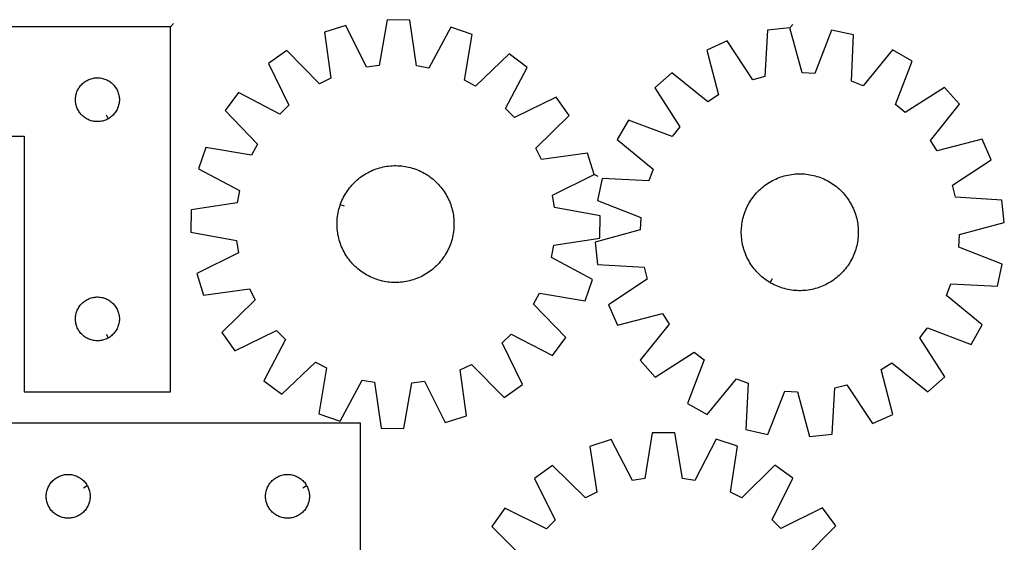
# Model space of a CAD drawing. Header units: millimetres. Extents: x 7 to 1493, y 8 to 2993.
# Tile 6 of 6: x 820 to 1493, y 2636 to 2993. Entities that reach past the tile are written whole.
import ezdxf

# ---------------------------------------------------------------- set-up
doc = ezdxf.new("R2010")
doc.units = ezdxf.units.MM
doc.layers.add('CUT', color=7, linetype='CONTINUOUS', true_color=0x000000)
doc.layers.add('LEADIN', color=1, linetype='CONTINUOUS', true_color=0xff0000)

msp = doc.modelspace()

# ---------------------------------------------------------------- linework, layer by layer
at = {"layer": 'CUT'}
for points in [[(1212.996034, 2887.476287), (1208.457668, 2902.177776), (1176.990166, 2897.845218), (1173.210518, 2905.541556), (1195.877486, 2927.794271), (1187.018234, 2940.373786), (1158.429695, 2926.529286), (1152.456736, 2932.680963), (1167.137837, 2960.849031), (1154.824903, 2970.075201), (1131.913773, 2948.073954), (1124.332179, 2952.078802), (1129.590324, 2983.404935), (1115.028985, 2988.374639), (1100.037964, 2960.370281), (1091.589874, 2961.836276), (1086.910359, 2993.254056), (1071.52598, 2993.480824), (1065.922494, 2962.214617), (1057.434866, 2960.998257), (1043.275755, 2989.432292), (1028.574266, 2984.893926), (1032.906824, 2953.426424), (1025.210485, 2949.646776), (1002.95777, 2972.313744), (990.378255, 2963.454492), (1004.222756, 2934.865953), (998.071078, 2928.892994), (969.903011, 2943.574095), (960.67684, 2931.261162), (982.678087, 2908.350031), (978.67324, 2900.768437), (947.347106, 2906.026582), (942.377402, 2891.465243), (970.38176, 2876.474222), (968.915765, 2868.026132), (937.497985, 2863.346617), (937.271218, 2847.962238), (968.537425, 2842.358753), (969.753784, 2833.871124), (941.31975, 2819.712013), (945.858115, 2805.010524), (977.325617, 2809.343082), (981.105266, 2801.646743), (958.438298, 2779.394029), (967.29755, 2766.814514), (995.886089, 2780.659014), (1001.859047, 2774.507337), (987.177947, 2746.339269), (999.49088, 2737.113099), (1022.40201, 2759.114345), (1029.983604, 2755.109498), (1024.725459, 2723.783364), (1039.286798, 2718.813661), (1054.277819, 2746.818018), (1062.725909, 2745.352024), (1067.405424, 2713.934244), (1082.789803, 2713.707476), (1088.393289, 2744.973683), (1096.880917, 2746.190043), (1111.040028, 2717.756008), (1125.741517, 2722.294373), (1121.40896, 2753.761876), (1129.105298, 2757.541524), (1151.358013, 2734.874556), (1163.937528, 2743.733808), (1150.093027, 2772.322347), (1156.244705, 2778.295306), (1184.412773, 2763.614205), (1193.638943, 2775.927138), (1171.637696, 2798.838269), (1175.642543, 2806.419863), (1206.968677, 2801.161718), (1211.938381, 2815.723057), (1183.934023, 2830.714077), (1185.400018, 2839.162168), (1216.817798, 2843.841682), (1217.044566, 2859.226062), (1185.778359, 2864.829547), (1184.561999, 2873.317176)], [(923.32471, 2988.69634), (623.32471, 2988.69634), (623.32471, 2913.69634), (823.32471, 2913.69634), (823.32471, 2738.69634), (923.32471, 2738.69634)], [(1346.922685, 2987.838221), (1331.618145, 2986.25657), (1329.725564, 2954.548639), (1321.439535, 2952.34385), (1304.038924, 2978.918152), (1289.972199, 2972.684549), (1297.970537, 2941.943675), (1290.771372, 2937.286273), (1266.010497, 2957.182851), (1254.558536, 2946.907486), (1271.66486, 2920.142799), (1266.257263, 2913.488682), (1236.559891, 2924.759921), (1228.843691, 2911.448618), (1253.383515, 2891.280033), (1250.29682, 2883.280553), (1218.569936, 2884.823145), (1215.344813, 2869.778906), (1244.916008, 2858.180665), (1244.452362, 2849.618866), (1213.801615, 2841.281812), (1215.383267, 2825.977273), (1247.091198, 2824.084692), (1249.295986, 2815.798662), (1222.721685, 2798.398052), (1228.955287, 2784.331327), (1259.696161, 2792.329665), (1264.353563, 2785.1305), (1244.456985, 2760.369625), (1254.732351, 2748.917663), (1281.497037, 2766.023987), (1288.151154, 2760.616391), (1276.879915, 2730.919018), (1290.191219, 2723.202819), (1310.359803, 2747.742642), (1318.359284, 2744.655948), (1316.816691, 2712.929064), (1331.86093, 2709.703941), (1343.459172, 2739.275136), (1352.020971, 2738.81149), (1360.358024, 2708.160743), (1375.662564, 2709.742394), (1377.555145, 2741.450325), (1385.841174, 2743.655114), (1403.241785, 2717.080812), (1417.30851, 2723.314415), (1409.310172, 2754.055289), (1416.509337, 2758.712691), (1441.270212, 2738.816113), (1452.722173, 2749.091478), (1435.615849, 2775.856165), (1441.023446, 2782.510282), (1470.720818, 2771.239043), (1478.437018, 2784.550346), (1453.897194, 2804.718931), (1456.983889, 2812.718411), (1488.710772, 2811.175819), (1491.935895, 2826.220058), (1462.364701, 2837.818299), (1462.828346, 2846.380098), (1493.479093, 2854.717152), (1491.897442, 2870.021691), (1460.189511, 2871.914272), (1457.984723, 2880.200302), (1484.559024, 2897.600912), (1478.325422, 2911.667637), (1447.584548, 2903.669299), (1442.927145, 2910.868464), (1462.823723, 2935.629339), (1452.548358, 2947.081301), (1425.783672, 2929.974977), (1419.129555, 2935.382573), (1430.400794, 2965.079945), (1417.08949, 2972.796145), (1396.920906, 2948.256322), (1388.921425, 2951.343016), (1390.464018, 2983.0699), (1375.419779, 2986.295023), (1363.821537, 2956.723828), (1355.259738, 2957.187474)], [(880.710482, 2925.646389), (880.374361, 2925.456158), (879.683426, 2925.110806), (878.975629, 2924.80148), (878.252846, 2924.529001), (877.516995, 2924.294092), (876.770026, 2924.097374), (876.013922, 2923.939371), (875.250686, 2923.8205), (874.482342, 2923.741077), (873.710929, 2923.701313), (872.938492, 2923.701313), (872.167078, 2923.741077), (871.398735, 2923.8205), (870.635499, 2923.939371), (869.879394, 2924.097374), (869.132426, 2924.294092), (868.396574, 2924.529001), (867.673792, 2924.80148), (866.965994, 2925.110806), (866.275059, 2925.456158), (865.602818, 2925.83662), (864.951054, 2926.251185), (864.321496, 2926.698751), (863.715813, 2927.178133), (863.13561, 2927.688059), (862.582427, 2928.227178), (862.057731, 2928.794058), (861.562913, 2929.387198), (861.099285, 2930.005023), (860.668077, 2930.645897), (860.270432, 2931.308119), (859.907404, 2931.989933), (859.579957, 2932.689531), (859.288958, 2933.405059), (859.03518, 2934.134617), (858.819294, 2934.876273), (858.641875, 2935.628059), (858.503392, 2936.387981), (858.404212, 2937.154025), (858.344599, 2937.924159), (858.32471, 2938.69634), (858.344599, 2939.468521), (858.404212, 2940.238655), (858.503392, 2941.004699), (858.641875, 2941.764621), (858.819294, 2942.516407), (859.03518, 2943.258062), (859.288958, 2943.987621), (859.579957, 2944.703148), (859.907404, 2945.402747), (860.270432, 2946.084561), (860.668077, 2946.746783), (861.099285, 2947.387656), (861.562913, 2948.005482), (862.057731, 2948.598622), (862.582427, 2949.165502), (863.13561, 2949.70462), (863.715813, 2950.214547), (864.321496, 2950.693929), (864.951054, 2951.141495), (865.602818, 2951.556059), (866.275059, 2951.936522), (866.965994, 2952.281874), (867.673792, 2952.591199), (868.396574, 2952.863678), (869.132426, 2953.098588), (869.879394, 2953.295305), (870.635499, 2953.453309), (871.398735, 2953.57218), (872.167078, 2953.651603), (872.938492, 2953.691367), (873.710929, 2953.691367), (874.482342, 2953.651603), (875.250686, 2953.57218), (876.013922, 2953.453309), (876.770026, 2953.295305), (877.516995, 2953.098588), (878.252846, 2952.863678), (878.975629, 2952.591199), (879.683426, 2952.281874), (880.374361, 2951.936522), (881.046602, 2951.556059), (881.698366, 2951.141495), (882.327924, 2950.693929), (882.933608, 2950.214547), (883.51381, 2949.70462), (884.066993, 2949.165502), (884.591689, 2948.598622), (885.086507, 2948.005482), (885.550135, 2947.387656), (885.981344, 2946.746783), (886.378989, 2946.084561), (886.742016, 2945.402747), (887.069464, 2944.703148), (887.360463, 2943.987621), (887.614241, 2943.258062), (887.830126, 2942.516407), (888.007546, 2941.764621), (888.146029, 2941.004699), (888.245208, 2940.238655), (888.304822, 2939.468521), (888.32471, 2938.69634), (888.304822, 2937.924159), (888.245208, 2937.154025), (888.146029, 2936.387981), (888.007546, 2935.628059), (887.830126, 2934.876273), (887.614241, 2934.134617), (887.360463, 2933.405059), (887.069464, 2932.689531), (886.742016, 2931.989933), (886.378989, 2931.308119), (885.981344, 2930.645897), (885.550135, 2930.005023), (885.086507, 2929.387198), (884.591689, 2928.794058), (884.066993, 2928.227178), (883.51381, 2927.688059), (882.933608, 2927.178133), (882.327924, 2926.698751), (881.698366, 2926.251185), (881.046602, 2925.83662)], [(1039.409239, 2866.809462), (1039.616842, 2867.402465), (1040.069096, 2868.574845), (1040.557952, 2869.73244), (1041.082928, 2870.874109), (1041.643505, 2871.998724), (1042.239131, 2873.105176), (1042.869217, 2874.192373), (1043.533143, 2875.259243), (1044.230251, 2876.304731), (1044.959856, 2877.327807), (1045.721236, 2878.327461), (1046.51364, 2879.302706), (1047.336286, 2880.252579), (1048.188363, 2881.176144), (1049.069029, 2882.072489), (1049.977415, 2882.940729), (1050.912626, 2883.780008), (1051.873737, 2884.589497), (1052.8598, 2885.368397), (1053.869843, 2886.11594), (1054.902869, 2886.831387), (1055.957857, 2887.514034), (1057.033767, 2888.163206), (1058.129538, 2888.778262), (1059.244087, 2889.358596), (1060.376314, 2889.903634), (1061.525103, 2890.41284), (1062.68932, 2890.88571), (1063.867816, 2891.321778), (1065.059427, 2891.720613), (1066.262978, 2892.081821), (1067.477281, 2892.405048), (1068.701138, 2892.689972), (1069.93334, 2892.936314), (1071.172672, 2893.143829), (1072.417911, 2893.312314), (1073.667828, 2893.441602), (1074.921188, 2893.531565), (1076.176757, 2893.582115), (1077.433293, 2893.593202), (1078.689558, 2893.564814), (1079.944311, 2893.49698), (1081.196314, 2893.389767), (1082.444332, 2893.24328), (1083.687133, 2893.057665), (1084.92349, 2892.833104), (1086.152183, 2892.569818), (1087.372001, 2892.268068), (1088.581738, 2891.928152), (1089.780201, 2891.550405), (1090.966207, 2891.1352), (1092.138586, 2890.682946), (1093.296182, 2890.19409), (1094.43785, 2889.669114), (1095.562466, 2889.108536), (1096.668918, 2888.512911), (1097.756115, 2887.882824), (1098.822985, 2887.218899), (1099.868473, 2886.52179), (1100.891549, 2885.792186), (1101.891202, 2885.030806), (1102.866447, 2884.238402), (1103.816321, 2883.415755), (1104.739886, 2882.563679), (1105.636231, 2881.683012), (1106.504471, 2880.774626), (1107.343749, 2879.839416), (1108.153238, 2878.878305), (1108.932138, 2877.892241), (1109.679681, 2876.882198), (1110.395129, 2875.849173), (1111.077776, 2874.794185), (1111.726947, 2873.718274), (1112.342004, 2872.622504), (1112.922337, 2871.507955), (1113.467376, 2870.375727), (1113.976582, 2869.226938), (1114.449452, 2868.062721), (1114.885519, 2866.884226), (1115.284354, 2865.692614), (1115.645563, 2864.489063), (1115.968789, 2863.27476), (1116.253714, 2862.050904), (1116.500055, 2860.818701), (1116.707571, 2859.579369), (1116.876056, 2858.334131), (1117.005344, 2857.084214), (1117.095307, 2855.830853), (1117.145857, 2854.575285), (1117.156944, 2853.318748), (1117.128556, 2852.062484), (1117.060722, 2850.807731), (1116.953509, 2849.555727), (1116.807022, 2848.30771), (1116.621407, 2847.064909), (1116.396845, 2845.828552), (1116.13356, 2844.599858), (1115.83181, 2843.380041), (1115.491894, 2842.170304), (1115.114147, 2840.971841), (1114.698941, 2839.785834), (1114.246687, 2838.613455), (1113.757831, 2837.45586), (1113.232856, 2836.314191), (1112.672278, 2835.189576), (1112.076652, 2834.083123), (1111.446566, 2832.995926), (1110.782641, 2831.929057), (1110.085532, 2830.883568), (1109.355927, 2829.860493), (1108.594547, 2828.860839), (1107.802143, 2827.885594), (1106.979497, 2826.935721), (1106.12742, 2826.012156), (1105.246754, 2825.115811), (1104.338368, 2824.247571), (1103.403158, 2823.408292), (1102.442046, 2822.598803), (1101.455983, 2821.819903), (1100.44594, 2821.07236), (1099.412915, 2820.356912), (1098.357926, 2819.674266), (1097.282016, 2819.025094), (1096.186246, 2818.410038), (1095.071697, 2817.829704), (1093.939469, 2817.284665), (1092.79068, 2816.77546), (1091.626463, 2816.30259), (1090.447967, 2815.866522), (1089.256356, 2815.467687), (1088.052805, 2815.106478), (1086.838502, 2814.783252), (1085.614646, 2814.498328), (1084.382443, 2814.251986), (1083.143111, 2814.04447), (1081.897872, 2813.875985), (1080.647956, 2813.746698), (1079.394595, 2813.656734), (1078.139027, 2813.606184), (1076.88249, 2813.595098), (1075.626225, 2813.623486), (1074.371472, 2813.69132), (1073.119469, 2813.798533), (1071.871451, 2813.945019), (1070.62865, 2814.130635), (1069.392293, 2814.355196), (1068.1636, 2814.618482), (1066.943783, 2814.920231), (1065.734046, 2815.260147), (1064.535582, 2815.637895), (1063.349576, 2816.0531), (1062.177197, 2816.505354), (1061.019602, 2816.99421), (1059.877933, 2817.519186), (1058.753318, 2818.079763), (1057.646865, 2818.675389), (1056.559668, 2819.305476), (1055.492799, 2819.969401), (1054.44731, 2820.66651), (1053.424234, 2821.396114), (1052.424581, 2822.157494), (1051.449336, 2822.949898), (1050.499462, 2823.772545), (1049.575897, 2824.624621), (1048.679553, 2825.505287), (1047.811312, 2826.413674), (1046.972034, 2827.348884), (1046.162545, 2828.309995), (1045.383645, 2829.296059), (1044.636102, 2830.306102), (1043.920654, 2831.339127), (1043.238008, 2832.394115), (1042.588836, 2833.470025), (1041.97378, 2834.565796), (1041.393446, 2835.680345), (1040.848407, 2836.812573), (1040.339202, 2837.961362), (1039.866332, 2839.125579), (1039.430264, 2840.304074), (1039.031429, 2841.495685), (1038.67022, 2842.699236), (1038.346994, 2843.913539), (1038.062069, 2845.137396), (1037.815728, 2846.369598), (1037.608212, 2847.60893), (1037.439727, 2848.854169), (1037.310439, 2850.104086), (1037.220476, 2851.357447), (1037.169926, 2852.613015), (1037.15884, 2853.869551), (1037.187227, 2855.125816), (1037.255061, 2856.380569), (1037.362274, 2857.632572), (1037.508761, 2858.88059), (1037.694377, 2860.123391), (1037.918938, 2861.359748), (1038.182223, 2862.588442), (1038.483973, 2863.808259), (1038.823889, 2865.017996), (1039.201636, 2866.216459)], [(1333.31144, 2813.556188), (1332.770361, 2813.875541), (1331.7088, 2814.547921), (1330.668883, 2815.253314), (1329.651636, 2815.991024), (1328.658063, 2816.760322), (1327.689145, 2817.560449), (1326.745837, 2818.390616), (1325.829071, 2819.250004), (1324.939751, 2820.137763), (1324.078755, 2821.053019), (1323.246933, 2821.994868), (1322.445106, 2822.96238), (1321.674065, 2823.954601), (1320.93457, 2824.970551), (1320.227352, 2826.009228), (1319.553109, 2827.069606), (1318.912506, 2828.15064), (1318.306175, 2829.251262), (1317.734714, 2830.370387), (1317.198688, 2831.506909), (1316.698626, 2832.659708), (1316.23502, 2833.827645), (1315.808329, 2835.009568), (1315.418974, 2836.20431), (1315.067339, 2837.410693), (1314.75377, 2838.627525), (1314.478578, 2839.853607), (1314.242034, 2841.087728), (1314.044371, 2842.328669), (1313.885785, 2843.575207), (1313.766432, 2844.826112), (1313.686429, 2846.080148), (1313.645856, 2847.336078), (1313.644753, 2848.592663), (1313.683121, 2849.848662), (1313.760921, 2851.102837), (1313.878078, 2852.353949), (1314.034475, 2853.600764), (1314.229959, 2854.84205), (1314.464336, 2856.076584), (1314.737375, 2857.303147), (1315.048806, 2858.520529), (1315.398323, 2859.727527), (1315.78558, 2860.922951), (1316.210195, 2862.105621), (1316.671749, 2863.274371), (1317.169787, 2864.428045), (1317.703816, 2865.565507), (1318.273311, 2866.685633), (1318.877709, 2867.787318), (1319.516413, 2868.869475), (1320.188793, 2869.931036), (1320.894186, 2870.970953), (1321.631896, 2871.9882), (1322.401194, 2872.981773), (1323.201322, 2873.950692), (1324.031489, 2874.893999), (1324.890876, 2875.810765), (1325.778636, 2876.700085), (1326.693891, 2877.561081), (1327.63574, 2878.392903), (1328.603252, 2879.19473), (1329.595473, 2879.965772), (1330.611423, 2880.705266), (1331.6501, 2881.412484), (1332.710479, 2882.086727), (1333.791513, 2882.727331), (1334.892135, 2883.333662), (1336.011259, 2883.905122), (1337.147782, 2884.441148), (1338.30058, 2884.941211), (1339.468517, 2885.404816), (1340.65044, 2885.831507), (1341.845182, 2886.220862), (1343.051565, 2886.572498), (1344.268398, 2886.886066), (1345.494479, 2887.161258), (1346.7286, 2887.397802), (1347.969542, 2887.595465), (1349.21608, 2887.754051), (1350.466984, 2887.873405), (1351.72102, 2887.953407), (1352.97695, 2887.99398), (1354.233535, 2887.995083), (1355.489535, 2887.956716), (1356.743709, 2887.878915), (1357.994821, 2887.761758), (1359.241636, 2887.605361), (1360.482923, 2887.409877), (1361.717457, 2887.1755), (1362.94402, 2886.902461), (1364.161401, 2886.59103), (1365.368399, 2886.241513), (1366.563824, 2885.854256), (1367.746494, 2885.429641), (1368.915243, 2884.968087), (1370.068918, 2884.47005), (1371.206379, 2883.93602), (1372.326506, 2883.366525), (1373.428191, 2882.762128), (1374.510348, 2882.123423), (1375.571909, 2881.451043), (1376.611826, 2880.74565), (1377.629073, 2880.00794), (1378.622646, 2879.238642), (1379.591564, 2878.438515), (1380.534872, 2877.608348), (1381.451638, 2876.74896), (1382.340958, 2875.861201), (1383.201953, 2874.945945), (1384.033775, 2874.004096), (1384.835603, 2873.036584), (1385.606644, 2872.044363), (1386.346139, 2871.028413), (1387.053357, 2869.989736), (1387.7276, 2868.929358), (1388.368203, 2867.848324), (1388.974534, 2866.747702), (1389.545995, 2865.628577), (1390.082021, 2864.492055), (1390.582083, 2863.339256), (1391.045689, 2862.171319), (1391.47238, 2860.989396), (1391.861735, 2859.794654), (1392.21337, 2858.588271), (1392.526939, 2857.371439), (1392.802131, 2856.145357), (1393.038675, 2854.911236), (1393.236338, 2853.670295), (1393.394924, 2852.423757), (1393.514277, 2851.172852), (1393.59428, 2849.918816), (1393.634853, 2848.662886), (1393.635956, 2847.406301), (1393.597588, 2846.150302), (1393.519788, 2844.896127), (1393.402631, 2843.645015), (1393.246233, 2842.3982), (1393.05075, 2841.156914), (1392.816373, 2839.92238), (1392.543334, 2838.695817), (1392.231902, 2837.478435), (1391.882386, 2836.271437), (1391.495129, 2835.076013), (1391.070514, 2833.893343), (1390.60896, 2832.724593), (1390.110922, 2831.570919), (1389.576892, 2830.433457), (1389.007398, 2829.313331), (1388.403, 2828.211646), (1387.764296, 2827.129489), (1387.091915, 2826.067928), (1386.386522, 2825.028011), (1385.648813, 2824.010764), (1384.879515, 2823.017191), (1384.079387, 2822.048272), (1383.24922, 2821.104965), (1382.389833, 2820.188198), (1381.502073, 2819.298879), (1380.586817, 2818.437883), (1379.644969, 2817.606061), (1378.677457, 2816.804234), (1377.685236, 2816.033192), (1376.669286, 2815.293698), (1375.630609, 2814.58648), (1374.57023, 2813.912237), (1373.489196, 2813.271633), (1372.388574, 2812.665302), (1371.269449, 2812.093842), (1370.132927, 2811.557816), (1368.980129, 2811.057753), (1367.812192, 2810.594148), (1366.630269, 2810.167457), (1365.435526, 2809.778102), (1364.229144, 2809.426466), (1363.012311, 2809.112898), (1361.786229, 2808.837706), (1360.552109, 2808.601162), (1359.311167, 2808.403499), (1358.064629, 2808.244912), (1356.813725, 2808.125559), (1355.559689, 2808.045557), (1354.303758, 2808.004984), (1353.047174, 2808.003881), (1351.791174, 2808.042248), (1350.536999, 2808.120049), (1349.285887, 2808.237206), (1348.039073, 2808.393603), (1346.797786, 2808.589087), (1345.563252, 2808.823464), (1344.336689, 2809.096502), (1343.119308, 2809.407934), (1341.912309, 2809.757451), (1340.716885, 2810.144708), (1339.534215, 2810.569323), (1338.365466, 2811.030877), (1337.211791, 2811.528914), (1336.074329, 2812.062944), (1334.954203, 2812.632439), (1333.852518, 2813.236836)], [(880.710482, 2775.646389), (880.374361, 2775.456158), (879.683426, 2775.110806), (878.975629, 2774.80148), (878.252846, 2774.529001), (877.516995, 2774.294092), (876.770026, 2774.097374), (876.013922, 2773.939371), (875.250686, 2773.8205), (874.482342, 2773.741077), (873.710929, 2773.701313), (872.938492, 2773.701313), (872.167078, 2773.741077), (871.398735, 2773.8205), (870.635499, 2773.939371), (869.879394, 2774.097374), (869.132426, 2774.294092), (868.396574, 2774.529001), (867.673792, 2774.80148), (866.965994, 2775.110806), (866.275059, 2775.456158), (865.602818, 2775.83662), (864.951054, 2776.251185), (864.321496, 2776.698751), (863.715813, 2777.178133), (863.13561, 2777.688059), (862.582427, 2778.227178), (862.057731, 2778.794058), (861.562913, 2779.387198), (861.099285, 2780.005023), (860.668077, 2780.645897), (860.270432, 2781.308119), (859.907404, 2781.989933), (859.579957, 2782.689531), (859.288958, 2783.405059), (859.03518, 2784.134617), (858.819294, 2784.876273), (858.641875, 2785.628059), (858.503392, 2786.387981), (858.404212, 2787.154025), (858.344599, 2787.924159), (858.32471, 2788.69634), (858.344599, 2789.468521), (858.404212, 2790.238655), (858.503392, 2791.004699), (858.641875, 2791.764621), (858.819294, 2792.516407), (859.03518, 2793.258062), (859.288958, 2793.987621), (859.579957, 2794.703148), (859.907404, 2795.402747), (860.270432, 2796.084561), (860.668077, 2796.746783), (861.099285, 2797.387656), (861.562913, 2798.005482), (862.057731, 2798.598622), (862.582427, 2799.165502), (863.13561, 2799.70462), (863.715813, 2800.214547), (864.321496, 2800.693929), (864.951054, 2801.141495), (865.602818, 2801.556059), (866.275059, 2801.936522), (866.965994, 2802.281874), (867.673792, 2802.591199), (868.396574, 2802.863678), (869.132426, 2803.098588), (869.879394, 2803.295305), (870.635499, 2803.453309), (871.398735, 2803.57218), (872.167078, 2803.651603), (872.938492, 2803.691367), (873.710929, 2803.691367), (874.482342, 2803.651603), (875.250686, 2803.57218), (876.013922, 2803.453309), (876.770026, 2803.295305), (877.516995, 2803.098588), (878.252846, 2802.863678), (878.975629, 2802.591199), (879.683426, 2802.281874), (880.374361, 2801.936522), (881.046602, 2801.556059), (881.698366, 2801.141495), (882.327924, 2800.693929), (882.933608, 2800.214547), (883.51381, 2799.70462), (884.066993, 2799.165502), (884.591689, 2798.598622), (885.086507, 2798.005482), (885.550135, 2797.387656), (885.981344, 2796.746783), (886.378989, 2796.084561), (886.742016, 2795.402747), (887.069464, 2794.703148), (887.360463, 2793.987621), (887.614241, 2793.258062), (887.830126, 2792.516407), (888.007546, 2791.764621), (888.146029, 2791.004699), (888.245208, 2790.238655), (888.304822, 2789.468521), (888.32471, 2788.69634), (888.304822, 2787.924159), (888.245208, 2787.154025), (888.146029, 2786.387981), (888.007546, 2785.628059), (887.830126, 2784.876273), (887.614241, 2784.134617), (887.360463, 2783.405059), (887.069464, 2782.689531), (886.742016, 2781.989933), (886.378989, 2781.308119), (885.981344, 2780.645897), (885.550135, 2780.005023), (885.086507, 2779.387198), (884.591689, 2778.794058), (884.066993, 2778.227178), (883.51381, 2777.688059), (882.933608, 2777.178133), (882.327924, 2776.698751), (881.698366, 2776.251185), (881.046602, 2775.83662)], [(803.312933, 2717.284485), (803.312933, 2417.284485), (878.312933, 2417.284485), (878.312933, 2617.284485), (1053.312933, 2617.284485), (1053.312933, 2717.284485)], [(866.362884, 2674.670256), (866.553115, 2674.334136), (866.898467, 2673.643201), (867.207792, 2672.935403), (867.480271, 2672.212621), (867.715181, 2671.476769), (867.911898, 2670.729801), (868.069902, 2669.973696), (868.188773, 2669.21046), (868.268196, 2668.442117), (868.30796, 2667.670704), (868.30796, 2666.898266), (868.268196, 2666.126853), (868.188773, 2665.35851), (868.069902, 2664.595273), (867.911898, 2663.839169), (867.715181, 2663.0922), (867.480271, 2662.356349), (867.207792, 2661.633566), (866.898467, 2660.925769), (866.553115, 2660.234834), (866.172652, 2659.562593), (865.758088, 2658.910829), (865.310521, 2658.281271), (864.83114, 2657.675587), (864.321213, 2657.095385), (863.782095, 2656.542202), (863.215215, 2656.017506), (862.622075, 2655.522688), (862.004249, 2655.05906), (861.363376, 2654.627851), (860.701154, 2654.230206), (860.01934, 2653.867179), (859.319741, 2653.539731), (858.604214, 2653.248733), (857.874655, 2652.994954), (857.133, 2652.779069), (856.381214, 2652.60165), (855.621291, 2652.463166), (854.855248, 2652.363987), (854.085114, 2652.304373), (853.312933, 2652.284485), (852.540751, 2652.304373), (851.770618, 2652.363987), (851.004574, 2652.463166), (850.244652, 2652.60165), (849.492866, 2652.779069), (848.75121, 2652.994954), (848.021652, 2653.248733), (847.306124, 2653.539731), (846.606526, 2653.867179), (845.924712, 2654.230206), (845.26249, 2654.627851), (844.621616, 2655.05906), (844.003791, 2655.522688), (843.410651, 2656.017506), (842.84377, 2656.542202), (842.304652, 2657.095385), (841.794726, 2657.675587), (841.315344, 2658.281271), (840.867778, 2658.910829), (840.453213, 2659.562593), (840.072751, 2660.234834), (839.727399, 2660.925769), (839.418073, 2661.633566), (839.145594, 2662.356349), (838.910685, 2663.0922), (838.713967, 2663.839169), (838.555964, 2664.595273), (838.437093, 2665.35851), (838.35767, 2666.126853), (838.317906, 2666.898266), (838.317906, 2667.670704), (838.35767, 2668.442117), (838.437093, 2669.21046), (838.555964, 2669.973696), (838.713967, 2670.729801), (838.910685, 2671.476769), (839.145594, 2672.212621), (839.418073, 2672.935403), (839.727399, 2673.643201), (840.072751, 2674.334136), (840.453213, 2675.006377), (840.867778, 2675.658141), (841.315344, 2676.287699), (841.794726, 2676.893383), (842.304652, 2677.473585), (842.84377, 2678.026768), (843.410651, 2678.551464), (844.003791, 2679.046282), (844.621616, 2679.50991), (845.26249, 2679.941118), (845.924712, 2680.338763), (846.606526, 2680.701791), (847.306124, 2681.029238), (848.021652, 2681.320237), (848.75121, 2681.574016), (849.492866, 2681.789901), (850.244652, 2681.96732), (851.004574, 2682.105803), (851.770618, 2682.204983), (852.540751, 2682.264596), (853.312933, 2682.284485), (854.085114, 2682.264596), (854.855248, 2682.204983), (855.621291, 2682.105803), (856.381214, 2681.96732), (857.133, 2681.789901), (857.874655, 2681.574016), (858.604214, 2681.320237), (859.319741, 2681.029238), (860.01934, 2680.701791), (860.701154, 2680.338763), (861.363376, 2679.941118), (862.004249, 2679.50991), (862.622075, 2679.046282), (863.215215, 2678.551464), (863.782095, 2678.026768), (864.321213, 2677.473585), (864.83114, 2676.893383), (865.310521, 2676.287699), (865.758088, 2675.658141), (866.172652, 2675.006377)], [(1016.362884, 2674.670256), (1016.553115, 2674.334136), (1016.898467, 2673.643201), (1017.207792, 2672.935403), (1017.480271, 2672.212621), (1017.715181, 2671.476769), (1017.911898, 2670.729801), (1018.069902, 2669.973696), (1018.188773, 2669.21046), (1018.268196, 2668.442117), (1018.30796, 2667.670704), (1018.30796, 2666.898266), (1018.268196, 2666.126853), (1018.188773, 2665.35851), (1018.069902, 2664.595273), (1017.911898, 2663.839169), (1017.715181, 2663.0922), (1017.480271, 2662.356349), (1017.207792, 2661.633566), (1016.898467, 2660.925769), (1016.553115, 2660.234834), (1016.172652, 2659.562593), (1015.758088, 2658.910829), (1015.310521, 2658.281271), (1014.83114, 2657.675587), (1014.321213, 2657.095385), (1013.782095, 2656.542202), (1013.215215, 2656.017506), (1012.622075, 2655.522688), (1012.004249, 2655.05906), (1011.363376, 2654.627851), (1010.701154, 2654.230206), (1010.01934, 2653.867179), (1009.319741, 2653.539731), (1008.604214, 2653.248733), (1007.874655, 2652.994954), (1007.133, 2652.779069), (1006.381214, 2652.60165), (1005.621291, 2652.463166), (1004.855248, 2652.363987), (1004.085114, 2652.304373), (1003.312933, 2652.284485), (1002.540751, 2652.304373), (1001.770618, 2652.363987), (1001.004574, 2652.463166), (1000.244652, 2652.60165), (999.492866, 2652.779069), (998.75121, 2652.994954), (998.021652, 2653.248733), (997.306124, 2653.539731), (996.606526, 2653.867179), (995.924712, 2654.230206), (995.26249, 2654.627851), (994.621616, 2655.05906), (994.003791, 2655.522688), (993.410651, 2656.017506), (992.84377, 2656.542202), (992.304652, 2657.095385), (991.794726, 2657.675587), (991.315344, 2658.281271), (990.867778, 2658.910829), (990.453213, 2659.562593), (990.072751, 2660.234834), (989.727399, 2660.925769), (989.418073, 2661.633566), (989.145594, 2662.356349), (988.910685, 2663.0922), (988.713967, 2663.839169), (988.555964, 2664.595273), (988.437093, 2665.35851), (988.35767, 2666.126853), (988.317906, 2666.898266), (988.317906, 2667.670704), (988.35767, 2668.442117), (988.437093, 2669.21046), (988.555964, 2669.973696), (988.713967, 2670.729801), (988.910685, 2671.476769), (989.145594, 2672.212621), (989.418073, 2672.935403), (989.727399, 2673.643201), (990.072751, 2674.334136), (990.453213, 2675.006377), (990.867778, 2675.658141), (991.315344, 2676.287699), (991.794726, 2676.893383), (992.304652, 2677.473585), (992.84377, 2678.026768), (993.410651, 2678.551464), (994.003791, 2679.046282), (994.621616, 2679.50991), (995.26249, 2679.941118), (995.924712, 2680.338763), (996.606526, 2680.701791), (997.306124, 2681.029238), (998.021652, 2681.320237), (998.75121, 2681.574016), (999.492866, 2681.789901), (1000.244652, 2681.96732), (1001.004574, 2682.105803), (1001.770618, 2682.204983), (1002.540751, 2682.264596), (1003.312933, 2682.284485), (1004.085114, 2682.264596), (1004.855248, 2682.204983), (1005.621291, 2682.105803), (1006.381214, 2681.96732), (1007.133, 2681.789901), (1007.874655, 2681.574016), (1008.604214, 2681.320237), (1009.319741, 2681.029238), (1010.01934, 2680.701791), (1010.701154, 2680.338763), (1011.363376, 2679.941118), (1012.004249, 2679.50991), (1012.622075, 2679.046282), (1013.215215, 2678.551464), (1013.782095, 2678.026768), (1014.321213, 2677.473585), (1014.83114, 2676.893383), (1015.310521, 2676.287699), (1015.758088, 2675.658141), (1016.172652, 2675.006377)]]:
    msp.add_lwpolyline(points, close=True, dxfattribs=at)
msp.add_lwpolyline([(1355.878505, 2624.458299), (1378.181571, 2647.075725), (1369.119455, 2659.509896), (1340.759223, 2645.203535), (1334.687275, 2651.257526), (1348.909582, 2679.660004), (1336.448627, 2688.685255), (1313.897353, 2666.315303), (1306.251801, 2670.196656), (1311.00117, 2701.603952), (1296.361142, 2706.33683), (1281.826301, 2678.093014), (1273.355544, 2679.421794), (1268.167075, 2710.759544), (1252.781041, 2710.73676), (1247.685405, 2679.383782), (1239.218621, 2678.02992), (1224.600196, 2706.230566), (1209.974249, 2701.454351), (1214.816614, 2670.061259), (1207.182591, 2666.157279), (1184.565164, 2688.460345), (1172.130993, 2679.398229), (1186.437355, 2651.037997), (1180.383363, 2644.966049), (1151.980885, 2659.188356), (1142.955634, 2646.727402), (1165.325586, 2624.176127)], dxfattribs=at)
at = {"layer": 'LEADIN'}
for p, q in [((925.446031, 2990.81766), (923.32471, 2988.69634)), ((1348.8147, 2990.16637), (1346.922685, 2987.838221)), ((879.232838, 2928.257245), (880.710482, 2925.646389)), ((1215.648689, 2886.075067), (1212.996034, 2887.476287)), ((1042.240737, 2865.818192), (1039.409239, 2866.809462)), ((1334.836296, 2816.139754), (1333.31144, 2813.556188)), ((879.232838, 2778.257245), (880.710482, 2775.646389)), ((863.752028, 2673.192612), (866.362884, 2674.670256)), ((1013.752028, 2673.192612), (1016.362884, 2674.670256))]:
    msp.add_line(p, q, dxfattribs=at)

doc.saveas('drawing.dxf')
